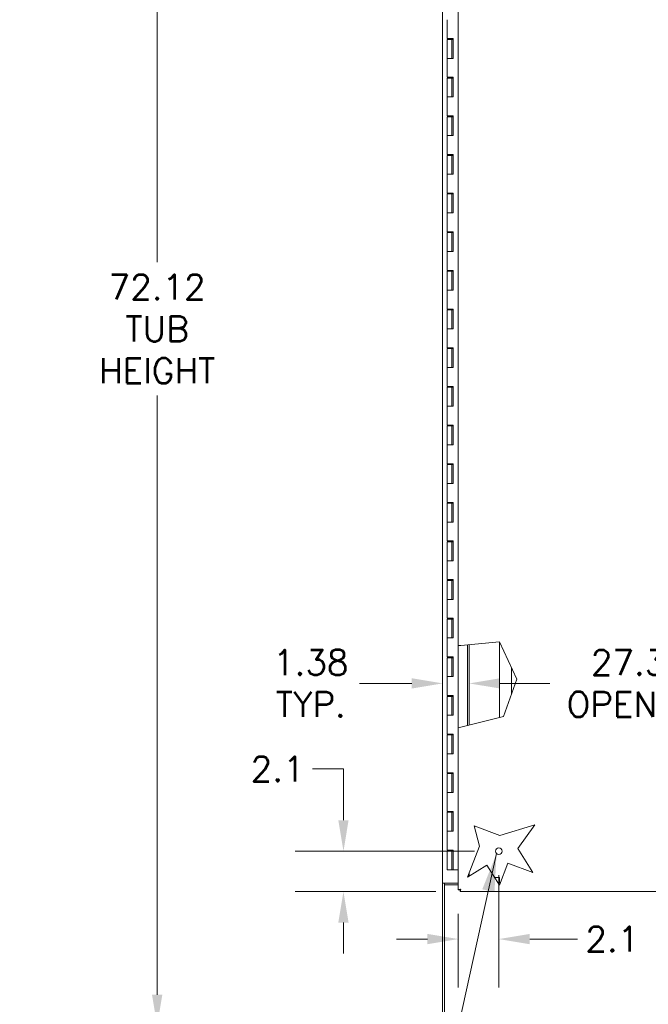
# Model space of a CAD drawing. Header units: inches. Extents: x 10 to 331, y 10 to 212.
# Tile 33 of 145: x 10 to 43, y 80 to 131. Entities that reach past the tile are written whole.
import ezdxf

# ---------------------------------------------------------------- set-up
doc = ezdxf.new("R2010")
doc.units = ezdxf.units.IN
doc.header["$LTSCALE"] = 20
doc.header["$MEASUREMENT"] = 0
for name, color, linetype, lineweight in [('Dimension (ANSI)', 7, 'Continuous', 5), ('Symbol (ANSI)', 7, 'Continuous', 5), ('Visible (ANSI)', 7, 'Continuous', 5)]:
    doc.layers.add(name, color=color, linetype=linetype, lineweight=lineweight)
doc.styles.add('ROMANS', font='romans.shx')
doc.dimstyles.new('Default (ANSI)', dxfattribs={"dimscale": 20, "dimtxt": 0.065, "dimasz": 0.08, "dimexe": 0.125, "dimexo": 0.0625, "dimgap": 0.031496, "dimtad": 0, "dimtih": 1, "dimtoh": 1, "dimrnd": 1e-08, "dimzin": 0, "dimdsep": 46, "dimtxsty": 'ROMANS', "dimcen": 0.09, "dimdle": 0.393701, "dimclrd": 256, "dimclre": 256, "dimclrt": 256, "dimadec": 0, "dimazin": 0, "dimtfac": 1.538462, "dimtofl": 0, "dimtmove": 0, "dimatfit": 3, "dimfxl": 1, "dimtolj": 1, "dimtzin": 0, "dimlwd": -1, "dimlwe": -1, "dimarcsym": 0})
doc.dimstyles.new('Default (ANSI)$7', dxfattribs={"dimscale": 20, "dimtxt": 0.065, "dimasz": 0.098425, "dimexe": 0.125, "dimexo": 0.0625, "dimgap": 0.031496, "dimtad": 0, "dimtih": 1, "dimtoh": 1, "dimrnd": 1e-08, "dimzin": 0, "dimdsep": 46, "dimtxsty": 'ROMANS', "dimcen": 0.09, "dimdle": 0.393701, "dimclrd": 256, "dimclre": 256, "dimclrt": 256, "dimadec": 0, "dimazin": 0, "dimtfac": 1.538462, "dimtofl": 0, "dimtmove": 0, "dimatfit": 3, "dimfxl": 1, "dimtolj": 1, "dimtzin": 0, "dimlwd": -1, "dimlwe": -1, "dimarcsym": 0})

# ---------------------------------------------------------------- blocks, each defined once
blk = doc.blocks.new('*D8')
at = {"layer": 'Defpoints', "color": 0, "transparency": 16777216}
for p in [(33.256, 96.193), (60.631, 96.193), (60.631, 96.193)]:
    blk.add_point(p, dxfattribs=at)
at = {"layer": 'Dimension (ANSI)', "transparency": 16777216}
for p, q in [((34.856, 96.193), (37.433, 96.193)), ((59.031, 96.193), (46.678, 96.193))]:
    blk.add_line(p, q, dxfattribs=at)
for points in [[(34.856, 96.46), (34.856, 95.927), (33.256, 96.193)], [(59.031, 96.46), (59.031, 95.927), (60.631, 96.193)]]:
    blk.add_solid(points, dxfattribs=at)
at = {"layer": 'Dimension (ANSI)', "transparency": 16777216, "insert": (42.056, 96.193), "char_height": 1.3, "attachment_point": 5, "style": 'ROMANS'}
blk.add_mtext('\\A1;27.38\\POPENING', dxfattribs=at)
blk = doc.blocks.new('*D9')
at = {"layer": 'Defpoints', "color": 0, "transparency": 16777216}
for p in [(31.881, 96.074), (33.256, 96.193), (33.256, 96.074)]:
    blk.add_point(p, dxfattribs=at)
at = {"layer": 'Dimension (ANSI)', "transparency": 16777216}
for p, q in [((30.281, 96.193), (27.579, 96.193)), ((34.856, 96.193), (36.456, 96.193))]:
    blk.add_line(p, q, dxfattribs=at)
for points in [[(30.281, 96.46), (30.281, 95.927), (31.881, 96.193)], [(34.856, 96.46), (34.856, 95.927), (33.256, 96.193)]]:
    blk.add_solid(points, dxfattribs=at)
at = {"layer": 'Dimension (ANSI)', "transparency": 16777216, "insert": (25.061, 96.193), "char_height": 1.3, "attachment_point": 5, "style": 'ROMANS'}
blk.add_mtext('\\A1;1.38\\PTYP.', dxfattribs=at)
blk = doc.blocks.new('*D15')
at = {"layer": 'Defpoints', "color": 0, "transparency": 16777216}
for p in [(31.975, 150.606), (17.113, 78.481), (31.975, 78.481)]:
    blk.add_point(p, dxfattribs=at)
at = {"layer": 'Dimension (ANSI)', "transparency": 16777216}
for p, q in [((30.725, 150.606), (14.613, 150.606)), ((17.113, 149.006), (17.113, 117.99)), ((17.113, 80.081), (17.113, 111.097)), ((30.725, 78.481), (14.613, 78.481))]:
    blk.add_line(p, q, dxfattribs=at)
for points in [[(16.846, 149.006), (17.38, 149.006), (17.113, 150.606)], [(16.846, 80.081), (17.38, 80.081), (17.113, 78.481)]]:
    blk.add_solid(points, dxfattribs=at)
at = {"layer": 'Dimension (ANSI)', "transparency": 16777216, "insert": (17.113, 114.543), "char_height": 1.3, "attachment_point": 5, "style": 'ROMANS'}
blk.add_mtext('\\A1;72.12\\PTUB\\PHEIGHT', dxfattribs=at)
blk = doc.blocks.new('*D17')
at = {"layer": 'Defpoints', "color": 0, "transparency": 16777216}
for p in [(34.787, 87.512), (32.693, 85.513), (32.693, 82.961)]:
    blk.add_point(p, dxfattribs=at)
at = {"layer": 'Dimension (ANSI)', "transparency": 16777216}
for p, q in [((34.787, 86.262), (34.787, 80.461)), ((32.693, 84.263), (32.693, 80.461)), ((31.093, 82.961), (29.493, 82.961)), ((36.387, 82.961), (38.853, 82.961))]:
    blk.add_line(p, q, dxfattribs=at)
for points in [[(31.093, 83.228), (31.093, 82.695), (32.693, 82.961)], [(36.387, 83.228), (36.387, 82.695), (34.787, 82.961)]]:
    blk.add_solid(points, dxfattribs=at)
at = {"layer": 'Dimension (ANSI)', "transparency": 16777216, "insert": (40.659, 82.961), "char_height": 1.3, "attachment_point": 5, "style": 'ROMANS'}
blk.add_mtext('\\A1;2.1', dxfattribs=at)
blk = doc.blocks.new('*D18')
at = {"layer": 'Defpoints', "color": 0, "transparency": 16777216}
for p in [(26.751, 87.512), (34.787, 87.512), (32.788, 85.418)]:
    blk.add_point(p, dxfattribs=at)
at = {"layer": 'Dimension (ANSI)', "transparency": 16777216}
for p, q in [((25.151, 91.767), (26.751, 91.767)), ((26.751, 91.767), (26.751, 90.712)), ((26.751, 89.112), (26.751, 90.712)), ((33.537, 87.512), (24.251, 87.512)), ((31.538, 85.418), (24.251, 85.418)), ((26.751, 83.818), (26.751, 82.218))]:
    blk.add_line(p, q, dxfattribs=at)
for points in [[(26.484, 89.112), (27.017, 89.112), (26.751, 87.512)], [(26.484, 83.818), (27.017, 83.818), (26.751, 85.418)]]:
    blk.add_solid(points, dxfattribs=at)
at = {"layer": 'Dimension (ANSI)', "transparency": 16777216, "insert": (23.344, 91.767), "char_height": 1.3, "attachment_point": 5, "style": 'ROMANS'}
blk.add_mtext('\\A1;2.1', dxfattribs=at)

msp = doc.modelspace()

# ---------------------------------------------------------------- linework, layer by layer
at = {"layer": 'Visible (ANSI)'}
for p, q in [((32.693, 98.15), (32.693, 147.574)), ((31.881, 85.856), (31.881, 147.231)), ((32.109, 130.543), (32.109, 129.563)), ((32.245, 129.563), (32.109, 129.563)), ((32.109, 129.523), (32.359, 129.523)), ((32.109, 129.523), (32.109, 128.543)), ((32.245, 129.563), (32.425, 129.563)), ((32.414, 129.523), (32.359, 129.523)), ((32.359, 129.523), (32.359, 128.543)), ((32.414, 129.563), (32.414, 129.523)), ((32.419, 128.543), (32.419, 129.563)), ((32.425, 129.563), (32.425, 128.543)), ((32.245, 128.543), (32.109, 128.543)), ((32.109, 128.543), (32.109, 127.563)), ((32.109, 128.543), (32.245, 128.543)), ((32.425, 128.543), (32.245, 128.543)), ((32.245, 127.563), (32.109, 127.563)), ((32.109, 127.523), (32.359, 127.523)), ((32.109, 127.523), (32.109, 126.543)), ((32.245, 127.563), (32.425, 127.563)), ((32.414, 127.523), (32.359, 127.523)), ((32.359, 127.523), (32.359, 126.543)), ((32.414, 127.563), (32.414, 127.523)), ((32.419, 126.543), (32.419, 127.563)), ((32.425, 127.563), (32.425, 126.543)), ((32.245, 126.543), (32.109, 126.543)), ((32.109, 126.543), (32.109, 125.563)), ((32.109, 126.543), (32.245, 126.543)), ((32.425, 126.543), (32.245, 126.543)), ((32.245, 125.563), (32.109, 125.563)), ((32.109, 125.523), (32.359, 125.523)), ((32.109, 125.523), (32.109, 124.543)), ((32.245, 125.563), (32.425, 125.563)), ((32.414, 125.523), (32.359, 125.523)), ((32.359, 125.523), (32.359, 124.543)), ((32.414, 125.563), (32.414, 125.523)), ((32.419, 124.543), (32.419, 125.563)), ((32.425, 125.563), (32.425, 124.543)), ((32.245, 124.543), (32.109, 124.543)), ((32.109, 124.543), (32.109, 123.563)), ((32.109, 124.543), (32.245, 124.543)), ((32.425, 124.543), (32.245, 124.543)), ((32.245, 123.563), (32.109, 123.563)), ((32.109, 123.523), (32.359, 123.523)), ((32.109, 123.523), (32.109, 122.543)), ((32.245, 123.563), (32.425, 123.563)), ((32.414, 123.523), (32.359, 123.523)), ((32.359, 123.523), (32.359, 122.543)), ((32.414, 123.563), (32.414, 123.523)), ((32.419, 122.543), (32.419, 123.563)), ((32.425, 123.563), (32.425, 122.543)), ((32.245, 122.543), (32.109, 122.543)), ((32.109, 122.543), (32.109, 121.563)), ((32.109, 122.543), (32.245, 122.543)), ((32.425, 122.543), (32.245, 122.543)), ((32.245, 121.563), (32.109, 121.563)), ((32.109, 121.523), (32.359, 121.523)), ((32.109, 121.523), (32.109, 120.543)), ((32.245, 121.563), (32.425, 121.563)), ((32.414, 121.523), (32.359, 121.523)), ((32.359, 121.523), (32.359, 120.543)), ((32.414, 121.563), (32.414, 121.523)), ((32.419, 120.543), (32.419, 121.563)), ((32.425, 121.563), (32.425, 120.543)), ((32.245, 120.543), (32.109, 120.543)), ((32.109, 120.543), (32.109, 119.563)), ((32.109, 120.543), (32.245, 120.543)), ((32.425, 120.543), (32.245, 120.543)), ((32.245, 119.563), (32.109, 119.563)), ((32.109, 119.523), (32.359, 119.523)), ((32.109, 119.523), (32.109, 118.543)), ((32.245, 119.563), (32.425, 119.563)), ((32.414, 119.523), (32.359, 119.523)), ((32.359, 119.523), (32.359, 118.543)), ((32.414, 119.563), (32.414, 119.523)), ((32.419, 118.543), (32.419, 119.563)), ((32.425, 119.563), (32.425, 118.543)), ((32.245, 118.543), (32.109, 118.543)), ((32.109, 118.543), (32.109, 117.563)), ((32.109, 118.543), (32.245, 118.543)), ((32.425, 118.543), (32.245, 118.543)), ((32.245, 117.563), (32.109, 117.563)), ((32.109, 117.523), (32.359, 117.523)), ((32.109, 117.523), (32.109, 116.543)), ((32.245, 117.563), (32.425, 117.563)), ((32.414, 117.523), (32.359, 117.523)), ((32.359, 117.523), (32.359, 116.543)), ((32.414, 117.563), (32.414, 117.523)), ((32.419, 116.543), (32.419, 117.563)), ((32.425, 117.563), (32.425, 116.543)), ((32.245, 116.543), (32.109, 116.543)), ((32.109, 116.543), (32.109, 115.563)), ((32.109, 116.543), (32.245, 116.543)), ((32.425, 116.543), (32.245, 116.543)), ((32.245, 115.563), (32.109, 115.563)), ((32.109, 115.523), (32.359, 115.523)), ((32.109, 115.523), (32.109, 114.543)), ((32.245, 115.563), (32.425, 115.563)), ((32.414, 115.523), (32.359, 115.523)), ((32.359, 115.523), (32.359, 114.543)), ((32.414, 115.563), (32.414, 115.523)), ((32.419, 114.543), (32.419, 115.563)), ((32.425, 115.563), (32.425, 114.543)), ((32.245, 114.543), (32.109, 114.543)), ((32.109, 114.543), (32.109, 113.563)), ((32.109, 114.543), (32.245, 114.543)), ((32.425, 114.543), (32.245, 114.543)), ((32.245, 113.563), (32.109, 113.563)), ((32.109, 113.523), (32.359, 113.523)), ((32.109, 113.523), (32.109, 112.543)), ((32.245, 113.563), (32.425, 113.563)), ((32.414, 113.523), (32.359, 113.523)), ((32.359, 113.523), (32.359, 112.543)), ((32.414, 113.563), (32.414, 113.523)), ((32.419, 112.543), (32.419, 113.563)), ((32.425, 113.563), (32.425, 112.543)), ((32.245, 112.543), (32.109, 112.543)), ((32.109, 112.543), (32.109, 111.563)), ((32.109, 112.543), (32.245, 112.543)), ((32.425, 112.543), (32.245, 112.543)), ((32.245, 111.563), (32.109, 111.563)), ((32.109, 111.523), (32.359, 111.523)), ((32.109, 111.523), (32.109, 110.543)), ((32.245, 111.563), (32.425, 111.563)), ((32.414, 111.523), (32.359, 111.523)), ((32.359, 111.523), (32.359, 110.543)), ((32.414, 111.563), (32.414, 111.523)), ((32.419, 110.543), (32.419, 111.563)), ((32.425, 111.563), (32.425, 110.543)), ((32.245, 110.543), (32.109, 110.543)), ((32.109, 110.543), (32.109, 109.563)), ((32.109, 110.543), (32.245, 110.543)), ((32.425, 110.543), (32.245, 110.543)), ((32.245, 109.563), (32.109, 109.563)), ((32.245, 109.563), (32.425, 109.563)), ((32.414, 109.563), (32.414, 109.523)), ((32.419, 108.543), (32.419, 109.563)), ((32.425, 109.563), (32.425, 108.543)), ((32.109, 109.523), (32.359, 109.523)), ((32.109, 109.523), (32.109, 108.543)), ((32.414, 109.523), (32.359, 109.523)), ((32.359, 109.523), (32.359, 108.543)), ((32.245, 108.543), (32.109, 108.543)), ((32.109, 108.543), (32.109, 107.563)), ((32.109, 108.543), (32.245, 108.543)), ((32.425, 108.543), (32.245, 108.543)), ((32.245, 107.563), (32.109, 107.563)), ((32.109, 107.523), (32.359, 107.523)), ((32.109, 107.523), (32.109, 106.543)), ((32.245, 107.563), (32.425, 107.563)), ((32.414, 107.523), (32.359, 107.523)), ((32.359, 107.523), (32.359, 106.543)), ((32.414, 107.563), (32.414, 107.523)), ((32.419, 106.543), (32.419, 107.563)), ((32.425, 107.563), (32.425, 106.543)), ((32.245, 106.543), (32.109, 106.543)), ((32.109, 106.543), (32.109, 105.563)), ((32.109, 106.543), (32.245, 106.543)), ((32.425, 106.543), (32.245, 106.543)), ((32.245, 105.563), (32.109, 105.563)), ((32.109, 105.523), (32.359, 105.523)), ((32.109, 105.523), (32.109, 104.543)), ((32.245, 105.563), (32.425, 105.563)), ((32.414, 105.523), (32.359, 105.523)), ((32.359, 105.523), (32.359, 104.543)), ((32.414, 105.563), (32.414, 105.523)), ((32.419, 104.543), (32.419, 105.563)), ((32.425, 105.563), (32.425, 104.543)), ((32.245, 104.543), (32.109, 104.543)), ((32.109, 104.543), (32.109, 103.563)), ((32.109, 104.543), (32.245, 104.543)), ((32.425, 104.543), (32.245, 104.543)), ((32.245, 103.563), (32.109, 103.563)), ((32.109, 103.523), (32.359, 103.523)), ((32.109, 103.523), (32.109, 102.543)), ((32.245, 103.563), (32.425, 103.563)), ((32.414, 103.523), (32.359, 103.523)), ((32.359, 103.523), (32.359, 102.543)), ((32.414, 103.563), (32.414, 103.523)), ((32.419, 102.543), (32.419, 103.563)), ((32.425, 103.563), (32.425, 102.543)), ((32.245, 102.543), (32.109, 102.543)), ((32.109, 102.543), (32.109, 101.563)), ((32.109, 102.543), (32.245, 102.543)), ((32.425, 102.543), (32.245, 102.543)), ((32.245, 101.563), (32.109, 101.563)), ((32.109, 101.523), (32.359, 101.523)), ((32.109, 101.523), (32.109, 100.543)), ((32.245, 101.563), (32.425, 101.563)), ((32.414, 101.523), (32.359, 101.523)), ((32.359, 101.523), (32.359, 100.543)), ((32.414, 101.563), (32.414, 101.523)), ((32.419, 100.543), (32.419, 101.563)), ((32.425, 101.563), (32.425, 100.543)), ((32.245, 100.543), (32.109, 100.543)), ((32.109, 100.543), (32.109, 99.563)), ((32.109, 100.543), (32.245, 100.543)), ((32.425, 100.543), (32.245, 100.543)), ((32.245, 99.563), (32.109, 99.563)), ((32.109, 99.523), (32.359, 99.523)), ((32.109, 99.523), (32.109, 98.543)), ((32.245, 99.563), (32.425, 99.563)), ((32.414, 99.523), (32.359, 99.523)), ((32.359, 99.523), (32.359, 98.543)), ((32.414, 99.563), (32.414, 99.523)), ((32.419, 98.543), (32.419, 99.563)), ((32.425, 99.563), (32.425, 98.543)), ((32.245, 98.543), (32.109, 98.543)), ((32.109, 98.543), (32.109, 97.563)), ((32.109, 98.543), (32.245, 98.543)), ((32.425, 98.543), (32.245, 98.543)), ((32.818, 98.161), (32.693, 98.15)), ((32.693, 93.892), (32.693, 98.15)), ((32.818, 98.161), (34.829, 98.341)), ((33.163, 98.192), (33.163, 94.01)), ((33.256, 98.2), (33.256, 94.033)), ((34.819, 98.34), (34.819, 94.424)), ((34.829, 98.341), (35.72, 96.418)), ((32.245, 97.563), (32.109, 97.563)), ((32.109, 97.523), (32.359, 97.523)), ((32.109, 97.523), (32.109, 96.543)), ((32.245, 97.563), (32.425, 97.563)), ((32.414, 97.523), (32.359, 97.523)), ((32.359, 97.523), (32.359, 96.543)), ((32.414, 97.563), (32.414, 97.523)), ((32.419, 96.543), (32.419, 97.563)), ((32.425, 97.563), (32.425, 96.543)), ((35.445, 95.647), (35.445, 97.012)), ((32.245, 96.543), (32.109, 96.543)), ((32.109, 96.543), (32.109, 95.563)), ((32.109, 96.543), (32.245, 96.543)), ((32.425, 96.543), (32.245, 96.543)), ((35.72, 96.418), (35.026, 94.475)), ((32.245, 95.563), (32.109, 95.563)), ((32.109, 95.523), (32.359, 95.523)), ((32.109, 95.523), (32.109, 94.543)), ((32.245, 95.563), (32.425, 95.563)), ((32.414, 95.523), (32.359, 95.523)), ((32.359, 95.523), (32.359, 94.543)), ((32.414, 95.563), (32.414, 95.523)), ((32.419, 94.543), (32.419, 95.563)), ((32.425, 95.563), (32.425, 94.543)), ((32.245, 94.543), (32.109, 94.543)), ((32.109, 94.543), (32.109, 93.563)), ((32.109, 94.543), (32.245, 94.543)), ((32.425, 94.543), (32.245, 94.543)), ((35.026, 94.475), (32.818, 93.923)), ((32.693, 93.892), (32.818, 93.923)), ((32.693, 85.513), (32.693, 93.892)), ((32.245, 93.563), (32.109, 93.563)), ((32.109, 93.523), (32.359, 93.523)), ((32.109, 93.523), (32.109, 92.543)), ((32.245, 93.563), (32.425, 93.563)), ((32.414, 93.523), (32.359, 93.523)), ((32.359, 93.523), (32.359, 92.543)), ((32.414, 93.563), (32.414, 93.523)), ((32.419, 92.543), (32.419, 93.563)), ((32.425, 93.563), (32.425, 92.543)), ((32.245, 92.543), (32.109, 92.543)), ((32.109, 92.543), (32.109, 91.563)), ((32.109, 92.543), (32.245, 92.543)), ((32.425, 92.543), (32.245, 92.543)), ((32.245, 91.563), (32.109, 91.563)), ((32.109, 91.523), (32.359, 91.523)), ((32.109, 91.523), (32.109, 90.543)), ((32.245, 91.563), (32.425, 91.563)), ((32.414, 91.523), (32.359, 91.523)), ((32.359, 91.523), (32.359, 90.543)), ((32.414, 91.563), (32.414, 91.523)), ((32.419, 90.543), (32.419, 91.563)), ((32.425, 91.563), (32.425, 90.543)), ((32.245, 90.543), (32.109, 90.543)), ((32.109, 90.543), (32.109, 89.563)), ((32.109, 90.543), (32.245, 90.543)), ((32.425, 90.543), (32.245, 90.543)), ((32.245, 89.563), (32.109, 89.563)), ((32.109, 89.523), (32.359, 89.523)), ((32.109, 89.523), (32.109, 88.543)), ((32.245, 89.563), (32.425, 89.563)), ((32.414, 89.523), (32.359, 89.523)), ((32.359, 89.523), (32.359, 88.543)), ((32.414, 89.563), (32.414, 89.523)), ((32.419, 88.543), (32.419, 89.563)), ((32.425, 89.563), (32.425, 88.543)), ((33.519, 88.821), (34.839, 88.322)), ((33.781, 87.775), (33.519, 88.821)), ((34.839, 88.322), (36.656, 88.879)), ((36.656, 88.879), (35.765, 87.651)), ((32.245, 88.543), (32.109, 88.543)), ((32.109, 88.543), (32.109, 87.563)), ((32.109, 88.543), (32.245, 88.543)), ((32.425, 88.543), (32.245, 88.543)), ((33.171, 86.161), (33.781, 87.775)), ((35.765, 87.651), (36.547, 86.402)), ((32.245, 87.563), (32.109, 87.563)), ((32.109, 87.523), (32.359, 87.523)), ((32.109, 87.523), (32.109, 86.543)), ((32.245, 87.563), (32.425, 87.563)), ((32.414, 87.523), (32.359, 87.523)), ((32.359, 87.523), (32.359, 86.543)), ((32.414, 87.563), (32.414, 87.523)), ((32.419, 86.543), (32.419, 87.563)), ((32.425, 87.563), (32.425, 86.543)), ((34.174, 86.789), (33.171, 86.161)), ((34.829, 85.743), (34.174, 86.789)), ((35.262, 86.887), (34.829, 85.743)), ((36.547, 86.402), (35.262, 86.887)), ((32.359, 86.543), (32.109, 86.543)), ((32.359, 86.543), (32.419, 86.543)), ((32.425, 86.543), (32.419, 86.543)), ((32.425, 86.543), (32.693, 86.543)), ((33.256, 86.387), (33.256, 86.215)), ((34.819, 86.155), (34.571, 86.155)), ((34.819, 85.856), (34.819, 86.155)), ((32.006, 85.856), (31.881, 85.856)), ((31.881, 85.855), (31.881, 85.856)), ((31.975, 85.855), (31.881, 85.855)), ((31.881, 85.855), (31.881, 78.574)), ((31.975, 85.856), (31.975, 85.855)), ((31.975, 85.855), (31.975, 85.762)), ((31.975, 85.762), (32.693, 85.762)), ((31.975, 78.606), (31.975, 85.762)), ((32.006, 85.856), (32.693, 85.856)), ((34.872, 85.856), (34.759, 85.856)), ((34.837, 85.762), (34.818, 85.762)), ((32.787, 85.513), (32.693, 85.513)), ((32.788, 85.512), (32.788, 85.418)), ((44.545, 85.418), (32.788, 85.418))]:
    msp.add_line(p, q, dxfattribs=at)
msp.add_circle((34.787, 87.512), 0.169, dxfattribs=at)
for points, knots in [([(32.818, 85.543), (32.774, 85.536), (32.732, 85.529), (32.71, 85.523), (32.699, 85.519), (32.693, 85.516), (32.693, 85.513)], [0, 0, 0, 0, 1.04908, 1.04908, 1.04908, 1.570796, 1.570796, 1.570796, 1.570796]), ([(32.818, 85.543), (32.803, 85.533), (32.788, 85.524), (32.787, 85.514), (32.787, 85.514), (32.787, 85.513), (32.787, 85.513)], [0, 0, 0, 0, 1.483475, 1.483475, 1.483475, 1.570796, 1.570796, 1.570796, 1.570796]), ([(32.788, 85.418), (32.794, 85.418), (32.801, 85.443), (32.808, 85.481), (32.811, 85.5), (32.815, 85.521), (32.818, 85.543)], [0, 0, 0, 0, 1.04908, 1.04908, 1.04908, 1.570796, 1.570796, 1.570796, 1.570796]), ([(32.818, 85.543), (32.809, 85.528), (32.799, 85.513), (32.789, 85.512), (32.789, 85.512), (32.788, 85.512), (32.788, 85.512)], [0, 0, 0, 0, 1.483475, 1.483475, 1.483475, 1.570796, 1.570796, 1.570796, 1.570796])]:
    msp.add_open_spline(points, degree=3, knots=knots, dxfattribs=at)

# ---------------------------------------------------------------- dimensions: what is measured, and where the dimension line sits
at = {"layer": 'Dimension (ANSI)'}
for base, p1, p2, angle, text, override, picture, middle in [((17.112940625, 78.480596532), (31.975017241, 150.605596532), (31.975017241, 78.480596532), 270, '<>\\PTUB\\PHEIGHT', {"dimdec": 2, "dimtp": 0, "dimtm": 0, "dimtdec": 2, "dimatfit": 1}, '*D15', (17.112940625, 114.543096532)), ((60.631317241, 96.193389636), (33.256317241, 96.193389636), (60.631317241, 96.193389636), 180, '<>\\POPENING', {"dimtih": 0, "dimtoh": 0, "dimdec": 2, "dimse1": 1, "dimse2": 1, "dimtp": 0, "dimtm": 0, "dimtdec": 2, "dimatfit": 1}, '*D8', (42.055639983, 96.193389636))]:
    dim = msp.add_linear_dim(base=base, p1=p1, p2=p2, angle=angle, text=text, dimstyle='Default (ANSI)', override=override, dxfattribs=at)
    dim.commit()
    dim.dimension.update_dxf_attribs({"geometry": picture, "text_midpoint": middle, "dimtype": 160})
dim = msp.add_linear_dim(base=(33.256317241, 96.193389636), p1=(31.881317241, 96.073943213), p2=(33.256317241, 96.073943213), text='<>\\PTYP.', dimstyle='Default (ANSI)', override={"dimtih": 0, "dimtoh": 0, "dimdec": 2, "dimse1": 1, "dimse2": 1, "dimtp": 0, "dimtm": 0, "dimtdec": 2, "dimatfit": 1}, dxfattribs=at)
dim.commit()
dim.dimension.update_dxf_attribs({"geometry": '*D9', "text_midpoint": (25.060822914, 96.193389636), "dimtype": 160})
dim = msp.add_linear_dim(base=(26.751, 87.512), p1=(32.788, 85.418), p2=(34.787, 87.512), angle=90, dimstyle='Default (ANSI)', override={"dimdec": 1, "dimtp": 0, "dimtm": 0, "dimtdec": 2, "dimtmove": 1, "dimatfit": 1}, dxfattribs=at)
dim.commit()
dim.dimension.update_dxf_attribs({"geometry": '*D18', "text_midpoint": (26.658, 91.767), "dimtype": 160})
dim = msp.add_linear_dim(base=(32.693, 82.961), p1=(34.787, 87.512), p2=(32.693, 85.513), dimstyle='Default (ANSI)', override={"dimtih": 0, "dimtoh": 0, "dimdec": 1, "dimtp": 0, "dimtm": 0, "dimtdec": 2, "dimatfit": 1}, dxfattribs=at)
dim.commit()
dim.dimension.update_dxf_attribs({"geometry": '*D17', "text_midpoint": (40.659, 82.961), "dimtype": 160})

# ---------------------------------------------------------------- leaders
at = {"layer": 'Symbol (ANSI)', "annotation_type": 0, "has_hookline": 1, "hookline_direction": 1, "text_width": 18.999}
msp.add_leader([(34.671, 87.389), (31.601, 73.453), (29.633, 73.453)], dimstyle='Default (ANSI)$7', override={"dimtad": 0}, dxfattribs=at)

doc.saveas('drawing.dxf')
